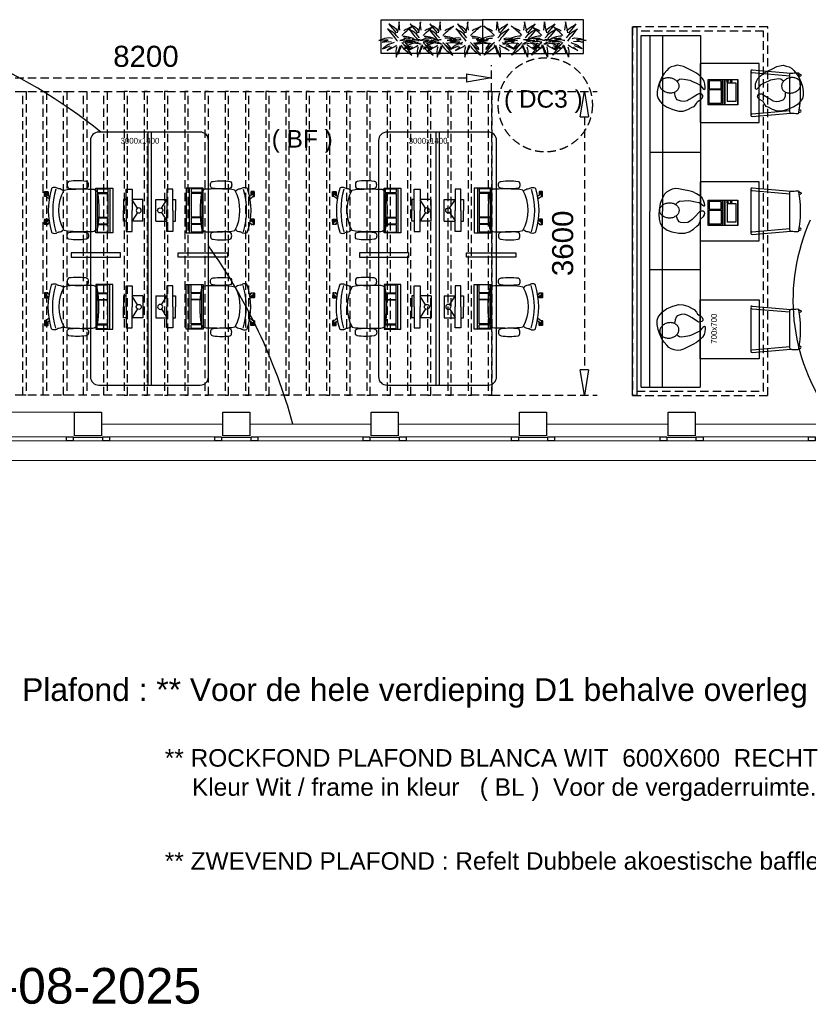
# Model space of a CAD drawing. Header units: millimetres. Extents: x 274611 to 749520, y 175257 to 298905.
# Tile 2 of 251: x 362105 to 371458, y 205779 to 217454. Entities that reach past the tile are written whole.
import ezdxf

# ---------------------------------------------------------------- set-up
doc = ezdxf.new("R2010")
doc.units = ezdxf.units.MM
doc.header["$LTSCALE"] = 400
doc.header["$PDMODE"] = 1
doc.header["$PDSIZE"] = 15
doc.linetypes.add('HIDDEN', pattern=[0.375, 0.25, -0.125])
for name, color, linetype in [('-gd', 2, 'Continuous'), ('-ve', 2, 'HIDDEN'), ('inlay', 6, 'Continuous'), ('inr', 4, 'Continuous'), ('plafond', 255, 'HIDDEN'), ('plant', 114, 'Continuous'), ('plat', 5, 'Continuous'), ('sona-s008_ip0', 7, 'Continuous'), ('symbol', 1, 'Continuous'), ('timmerwerk-ge', 150, 'Continuous'), ('timmerwerk-ve', 8, 'HIDDEN')]:
    doc.layers.add(name, color=color, linetype=linetype)
for name, color, linetype, lineweight in [('Buitenkozijnen', 140, 'Continuous', 15), ('mat-baksteen', 5, 'Continuous', 25), ('mat-beton (ihwg)', 5, 'Continuous', 25), ('None', 7, 'Continuous', 9)]:
    doc.layers.add(name, color=color, linetype=linetype, lineweight=lineweight)
doc.styles.add('Arial', font='arial.ttf', dxfattribs={"height": 211.666667})
doc.styles.add('s100', font='stylu.ttf', dxfattribs={"height": 100})
doc.styles.get("Standard").update_dxf_attribs({"font": 'arial.ttf'})
doc.dimstyles.new('CAL-N1-100-25', dxfattribs={"dimscale": 100, "dimtxt": 2.5, "dimasz": 3, "dimexe": 1.5, "dimexo": 0, "dimgap": 0.3, "dimtad": 0, "dimdec": 4, "dimrnd": 1, "dimdsep": 46, "dimtxsty": 'Standard', "dimblk": 'CLOSED', "dimcen": 0, "dimdle": 1.25, "dimclrt": 256, "dimadec": 0, "dimazin": 0, "dimtfac": 0.9, "dimtdec": 4, "dimtix": 1, "dimtmove": 0, "dimatfit": 3, "dimldrblk": 'CLOSED', "dimfxl": 1, "dimtvp": 1, "dimtolj": 1, "dimtzin": 0, "dimarcsym": 0})

# ---------------------------------------------------------------- blocks, each defined once
blk = doc.blocks.new('P01')
at = {"layer": 'plafond'}
for points in [[(0, 0), (0, 3600), (40, 3600), (40, 0)], [(0, 3600), (8200, 3600), (8200, 0), (0, 0)], [(0, 3600), (8200, 3600), (8200, 0), (0, 0)], [(240, 0), (240, 3600), (280, 3600), (280, 0)], [(480, 0), (480, 3600), (520, 3600), (520, 0)], [(720, 0), (720, 3600), (760, 3600), (760, 0)], [(960, 0), (960, 3600), (1000, 3600), (1000, 0)], [(1200, 0), (1200, 3600), (1240, 3600), (1240, 0)], [(1440, 0), (1440, 3600), (1480, 3600), (1480, 0)], [(1680, 0), (1680, 3600), (1720, 3600), (1720, 0)], [(1920, 0), (1920, 3600), (1960, 3600), (1960, 0)], [(2160, 0), (2160, 3600), (2200, 3600), (2200, 0)], [(2400, 0), (2400, 3600), (2440, 3600), (2440, 0)], [(2640, 0), (2640, 3600), (2680, 3600), (2680, 0)], [(2880, 0), (2880, 3600), (2920, 3600), (2920, 0)], [(3120, 0), (3120, 3600), (3160, 3600), (3160, 0)], [(3360, 0), (3360, 3600), (3400, 3600), (3400, 0)], [(3600, 0), (3600, 3600), (3640, 3600), (3640, 0)], [(3880, 0), (3880, 3600), (3840, 3600), (3840, 0)], [(4120, 0), (4120, 3600), (4080, 3600), (4080, 0)], [(4360, 0), (4360, 3600), (4320, 3600), (4320, 0)], [(4600, 0), (4600, 3600), (4560, 3600), (4560, 0)], [(4840, 0), (4840, 3600), (4800, 3600), (4800, 0)], [(5080, 0), (5080, 3600), (5040, 3600), (5040, 0)], [(5320, 0), (5320, 3600), (5280, 3600), (5280, 0)], [(5560, 0), (5560, 3600), (5520, 3600), (5520, 0)], [(5800, 0), (5800, 3600), (5760, 3600), (5760, 0)], [(6040, 0), (6040, 3600), (6000, 3600), (6000, 0)], [(6280, 0), (6280, 3600), (6240, 3600), (6240, 0)], [(6520, 0), (6520, 3600), (6480, 3600), (6480, 0)], [(6760, 0), (6760, 3600), (6720, 3600), (6720, 0)], [(7000, 0), (7000, 3600), (6960, 3600), (6960, 0)], [(7240, 0), (7240, 3600), (7200, 3600), (7200, 0)], [(7480, 0), (7480, 3600), (7440, 3600), (7440, 0)], [(7720, 0), (7720, 3600), (7680, 3600), (7680, 0)], [(7960, 0), (7960, 3600), (7920, 3600), (7920, 0)], [(8200, 0), (8200, 3600), (8160, 3600), (8160, 0)]]:
    blk.add_lwpolyline(points, close=True, dxfattribs=at)
blk = doc.blocks.new('Gevelpui best 1410 (2D)')
at = {"layer": 'Buitenkozijnen', "lineweight": 15}
for p, q in [((-260, 0), (-260, -1410)), ((-260, 0), (-210, 0)), ((-210, 0), (-210, -1410)), ((-260, -1410), (-210, -1410))]:
    blk.add_line(p, q, dxfattribs=at)
at = {"layer": 'Buitenkozijnen', "color": 92, "lineweight": 25}
for points in [[(-260, 0), (-210, 0), (-210, -80), (-260, -80)], [(-260, -1330), (-210, -1330), (-210, -1410), (-260, -1410)]]:
    blk.add_lwpolyline(points, close=True, dxfattribs=at)
at = {"layer": 'None', "color": 43, "linetype": 'Continuous', "lineweight": 9}
blk.add_line((-410, 15), (-410, -1425), dxfattribs=at)
blk = doc.blocks.new('Kolom 280x320')
at = {"layer": 'mat-beton (ihwg)', "lineweight": 25}
blk.add_lwpolyline([(-300, 160), (-20, 160), (-20, -160), (-300, -160)], close=True, dxfattribs=at)
at = {"layer": 'None', "color": 92, "linetype": 'Continuous', "lineweight": 5}
blk.add_point((0, 0), dxfattribs=at)
blk = doc.blocks.new('Gevelpui best 1410 beton (2D)')
at = {"layer": 'Buitenkozijnen', "lineweight": 15}
for p, q in [((-260, 0), (-260, -1410)), ((-260, 0), (-210, 0)), ((-210, 0), (-210, -1410)), ((-260, -1410), (-210, -1410))]:
    blk.add_line(p, q, dxfattribs=at)
at = {"layer": 'Buitenkozijnen', "color": 92, "lineweight": 25}
for points in [[(-260, 0), (-210, 0), (-210, -80), (-260, -80)], [(-260, -1330), (-210, -1330), (-210, -1410), (-260, -1410)]]:
    blk.add_lwpolyline(points, close=True, dxfattribs=at)
at = {"layer": 'None', "color": 43, "linetype": 'Continuous', "lineweight": 9}
blk.add_line((-550, 15), (-550, -1425), dxfattribs=at)
blk = doc.blocks.new('symb-LPTP_b2')
for p, q in [((150, 0), (-150, 0)), ((-150, 0), (-150, -155)), ((150, -155), (150, 0)), ((150, -5), (-150, -5)), ((-110, -25), (-110, -129)), ((110, -25), (-110, -25)), ((110, -129), (110, -25)), ((150, -155), (-150, -155)), ((150, -160), (-150, -160)), ((-150, -160), (-150, -355)), ((110, -129), (-110, -129)), ((150, -355), (150, -160)), ((-150, -355), (150, -355))]:
    blk.add_line(p, q)
for points in [[(126, -70), (134, -70), (134, -92), (126, -92)], [(128, -72), (132, -72), (132, -90), (128, -90)], [(-135, -175), (135, -175), (135, -189), (-135, -189)], [(32, -199), (-135, -199), (-135, -340), (32, -340)], [(42, -199), (135, -199), (135, -340), (42, -340)]]:
    blk.add_lwpolyline(points, close=True)
for points in [[(-130, -158, 10, 10, 0), (-111, -158, 10, 10, 0)], [(130, -158, 10, 10, 0), (111, -158, 10, 10, 0)]]:
    blk.add_lwpolyline(points, format="xyseb")
for radius in [12.6, 7.57]:
    blk.add_circle((130, -124), radius)
blk = doc.blocks.new('DOLC-2890_B2')
for p, q in [((260, 0), (-260, 0)), ((-276, -17), (-236, -477)), ((-244, -15), (-205, -463)), ((244, -15), (205, -463)), ((276, -17), (236, -477)), ((-224, -463), (224, -463))]:
    blk.add_line(p, q)
for points in [[(-224, -463), (-233, -468), (-236, -477), (-237, -480), (-238, -487), (-238, -499), (-239, -515), (-240, -535), (-241, -560), (-240, -563), (-236, -569), (-234, -570), (-231, -572), (-227, -572)], [(224, -463), (233, -468), (236, -477), (237, -480), (238, -487), (238, -499), (239, -515), (240, -535), (241, -560), (240, -563), (236, -569), (234, -570), (231, -572), (227, -572)], [(-227, -572), (-201, -575), (-152, -582), (-76, -588), (0, -590), (76, -588), (152, -582), (201, -575), (227, -572)], [(-227, -572), (-226, -584), (-222, -592), (-221, -593), (-212, -596), (-204, -592), (-203, -591), (-200, -582), (-200, -582), (-200, -582), (-201, -575)], [(227, -572), (226, -584), (222, -592), (221, -593), (212, -596), (204, -592), (203, -591), (200, -582), (200, -582), (200, -582), (201, -575)]]:
    blk.add_lwpolyline(points)
for centre, start, end in [((-260, -16), 5.0001, 185.0001), ((260, -16), 354.9999, 174.9999)]:
    blk.add_arc(centre, 16, start, end)
blk = doc.blocks.new('symb-ps03_b2')
blk.add_lwpolyline([(82, -334), (93, -323), (110, -305), (120, -285), (121, -231), (122, -184), (116, -150), (104, -98), (91, -52), (69, -25), (58, -13), (50, -1), (49, 8), (59, 13), (76, 9), (115, -1), (145, -17), (172, -41), (196, -78), (221, -122), (236, -169), (250, -232), (266, -290), (270, -325), (267, -365), (252, -399), (235, -433), (213, -457), (181, -475), (141, -499), (103, -517), (27, -533), (-23, -539), (-83, -538), (-130, -528), (-165, -511), (-192, -479), (-218, -448), (-241, -394), (-258, -313), (-262, -242), (-251, -189), (-222, -138), (-185, -93), (-170, -72), (-134, -54), (-107, -46), (-75, -10), (-57, 2), (-38, 7), (-23, 1), (-12, -13), (-11, -28), (-13, -49), (-23, -61), (-75, -115), (-104, -145), (-121, -166), (-138, -200), (-142, -234), (-135, -284), (-123, -302), (-94, -319), (-69, -327), (-52, -333)])
blk.add_lwpolyline([(-75, -413, 0.078796), (-66, -458, 0.088041), (-46, -494, 0.105312), (-14, -518, 0.121926), (19, -526, 0.121926), (52, -517, 0.105312), (82, -490, 0.088041), (100, -454, 0.078796), (106, -408, 0.078796), (98, -363, 0.088041), (77, -328, 0.105312), (46, -303, 0.121926), (13, -296, 0.121926), (-21, -305, 0.105312), (-50, -331, 0.088041), (-69, -368, 0.078796)], format="xyb", close=True)
blk = doc.blocks.new('bank 01')
at = {"layer": 'inr'}
for p, q in [((0, 700), (0, 0)), ((0, 700), (4170, 697)), ((4170, 597), (0, 600)), ((1390, -1), (1391, 599)), ((2781, -1), (2780, 599)), ((4170, 697), (4170, -3)), ((4170, 447), (0, 450)), ((4170, -3), (0, 0))]:
    blk.add_line(p, q, dxfattribs=at)
for points in [[(1035, -1), (1035, -701), (335, -701), (335, -1)], [(1735, -1), (1735, -701), (2435, -701), (2435, -1)], [(3135, -1), (3135, -701), (3835, -701), (3835, -1)]]:
    blk.add_lwpolyline(points, close=True, dxfattribs=at)
at = {"layer": 'inr', "xscale": -1, "rotation": 180}
for p in [(2066, -449), (3496, -449)]:
    blk.add_blockref('symb-LPTP_b2', p, dxfattribs=at)
at = {"layer": 'inr'}
for p in [(685, -601), (2085, -601), (3485, -601)]:
    blk.add_blockref('DOLC-2890_B2', p, dxfattribs=at)
at = {"layer": 'symbol', "linetype": 'Continuous', "lineweight": 0}
for p, rotation in [((768, -35), 191.3801484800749), ((3481, -680), 11.38014848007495)]:
    blk.add_blockref('symb-ps03_b2', p, dxfattribs=dict(at, rotation=rotation))
at = {"layer": 'symbol', "linetype": 'Continuous', "lineweight": 0, "xscale": -1}
for p, rotation in [((2099, -47), 182.8754763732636), ((3481, -35), 168.6198515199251)]:
    blk.add_blockref('symb-ps03_b2', p, dxfattribs=dict(at, rotation=rotation))
at = {"layer": 'plat', "style": 's100'}
blk.add_text('700x700', height=69.6, dxfattribs=at).set_placement((513, -199))
blk = doc.blocks.new('SONA-S008_B2')
at = {"layer": '-gd'}
blk.add_open_spline([(-253, -510), (-88, -560), (88, -560), (253, -510)], degree=3, dxfattribs=at)
for points in [[(-207, -16), (-79, 5), (80, 5), (207, -16)], [(-253, -272), (-257, -207), (-252, -139), (-253, -74)], [(-253, -74), (-253, -52), (-233, -20), (-207, -16)], [(207, -16), (233, -20), (253, -52), (253, -74)], [(253, -74), (252, -139), (257, -207), (253, -272)], [(-343, -154), (-353, -221), (-352, -288), (-343, -355)], [(-325, -126), (-337, -132), (-340, -141), (-343, -154)], [(-278, -126), (-288, -121), (-315, -121), (-325, -126)], [(-261, -154), (-263, -141), (-266, -132), (-278, -126)], [(-261, -355), (-252, -288), (-250, -221), (-261, -154)], [(261, -355), (252, -288), (250, -221), (261, -154)], [(261, -154), (263, -141), (266, -132), (278, -126)], [(278, -126), (288, -121), (315, -121), (325, -126)], [(325, -126), (337, -132), (340, -141), (343, -154)], [(343, -154), (353, -221), (352, -288), (343, -355)], [(-251, -332), (-253, -332), (-255, -331), (-258, -330)], [(-255, -304), (-254, -304), (-253, -305), (-252, -305)], [(-239, -412), (-253, -366), (-250, -319), (-253, -272)], [(253, -272), (250, -319), (253, -366), (239, -412)], [(257, -323), (255, -324), (253, -324), (251, -325)], [(252, -298), (253, -297), (254, -297), (255, -297)], [(-343, -355), (-341, -363), (-334, -370), (-326, -372)], [(-326, -372), (-310, -376), (-293, -376), (-277, -372)], [(-277, -372), (-270, -370), (-262, -363), (-261, -355)], [(-227, -418), (-247, -437), (-256, -455), (-256, -474)], [(239, -412), (95, -494), (-95, -494), (-239, -412)], [(256, -474), (256, -455), (247, -437), (227, -418)], [(277, -372), (270, -370), (262, -363), (261, -355)], [(326, -372), (310, -376), (293, -376), (277, -372)], [(343, -355), (341, -363), (334, -370), (326, -372)], [(-272, -515), (-274, -534), (-274, -556), (-259, -560)], [(-256, -474), (-255, -489), (-270, -500), (-272, -515)], [(-259, -560), (-77, -614), (79, -614), (259, -560)], [(272, -515), (270, -500), (255, -489), (256, -474)], [(259, -560), (274, -556), (274, -534), (272, -515)], [(-222, -607), (-222, -605), (-221, -603), (-219, -603)], [(-222, -615), (-222, -615), (-222, -607), (-222, -607)], [(-219, -615), (-219, -615), (-222, -615), (-222, -615)], [(-222, -630), (-222, -630), (-222, -618), (-222, -618)], [(-222, -618), (-222, -618), (-199, -618), (-199, -618)], [(-199, -630), (-199, -630), (-222, -630), (-222, -630)], [(-222, -641), (-222, -641), (-222, -633), (-222, -633)], [(-222, -633), (-222, -633), (-219, -633), (-219, -633)], [(-219, -645), (-221, -645), (-222, -643), (-222, -641)], [(-219, -603), (-219, -603), (-192, -603), (-177, -603)], [(-199, -615), (-199, -615), (-219, -615), (-219, -615)], [(-219, -633), (-219, -633), (-199, -633), (-199, -633)], [(-167, -645), (-167, -645), (-219, -645), (-219, -645)], [(-199, -618), (-199, -618), (-199, -615), (-199, -615)], [(-199, -615), (-199, -615), (-187, -615), (-187, -615)], [(-199, -618), (-199, -618), (-189, -618), (-187, -618)], [(-199, -633), (-199, -633), (-199, -630), (-199, -630)], [(-199, -630), (-199, -630), (-187, -630), (-187, -630)], [(-199, -633), (-199, -633), (-187, -633), (-187, -633)], [(-183, -633), (-188, -629), (-190, -621), (-186, -615)], [(-185, -615), (-186, -615), (-187, -615), (-187, -615)], [(-187, -615), (-187, -615), (-187, -616), (-187, -617)], [(-186, -630), (-186, -630), (-187, -630), (-187, -630)], [(-187, -630), (-187, -630), (-187, -633), (-187, -633)], [(-187, -633), (-187, -633), (-185, -633), (-183, -633)], [(-186, -615), (-186, -615), (-176, -603), (-163, -584)], [(-165, -630), (-169, -636), (-177, -638), (-183, -633)], [(-183, -633), (-183, -633), (-183, -633), (-183, -633)], [(-167, -633), (-167, -633), (-166, -633), (-166, -633)], [(-163, -641), (-163, -643), (-165, -645), (-167, -645)], [(-166, -633), (-166, -633), (-163, -633), (-163, -633)], [(-135, -589), (-152, -614), (-165, -630), (-165, -630)], [(-163, -630), (-163, -630), (-163, -630), (-164, -630)], [(-163, -628), (-163, -629), (-163, -630), (-163, -630)], [(-163, -633), (-163, -633), (-163, -641), (-163, -641)], [(106, -607), (106, -605), (108, -603), (110, -603)], [(106, -615), (106, -615), (106, -607), (106, -607)], [(110, -615), (110, -615), (106, -615), (106, -615)], [(106, -630), (106, -630), (106, -618), (106, -618)], [(106, -618), (106, -618), (130, -618), (130, -618)], [(130, -630), (130, -630), (106, -630), (106, -630)], [(106, -641), (106, -641), (106, -633), (106, -633)], [(106, -633), (106, -633), (110, -633), (110, -633)], [(110, -645), (108, -645), (106, -643), (106, -641)], [(110, -603), (110, -603), (116, -603), (123, -603)], [(130, -615), (130, -615), (110, -615), (110, -615)], [(110, -633), (110, -633), (130, -633), (130, -633)], [(162, -644), (162, -644), (110, -645), (110, -645)], [(143, -630), (143, -630), (132, -615), (115, -592)], [(130, -618), (130, -618), (130, -615), (130, -615)], [(130, -615), (130, -615), (131, -615), (132, -615)], [(130, -618), (130, -618), (132, -618), (134, -618)], [(130, -633), (130, -633), (130, -630), (130, -630)], [(130, -630), (130, -630), (142, -630), (142, -630)], [(130, -633), (130, -633), (142, -633), (142, -633)], [(143, -630), (142, -630), (142, -630), (142, -630)], [(142, -630), (142, -630), (142, -633), (142, -633)], [(142, -633), (142, -633), (143, -633), (145, -633)], [(161, -633), (155, -637), (147, -636), (143, -630)], [(144, -587), (156, -604), (164, -615), (164, -615)], [(155, -603), (159, -603), (162, -603), (162, -603)], [(164, -615), (168, -621), (167, -629), (161, -633)], [(161, -633), (161, -633), (161, -633), (161, -633)], [(162, -603), (164, -603), (166, -605), (166, -607)], [(162, -633), (162, -633), (162, -633), (162, -633)], [(162, -633), (162, -633), (166, -633), (166, -633)], [(166, -641), (166, -643), (164, -644), (162, -644)], [(166, -615), (166, -615), (165, -615), (164, -615)], [(166, -630), (166, -630), (165, -630), (164, -630)], [(165, -618), (166, -618), (166, -618), (166, -618)], [(166, -607), (166, -607), (166, -615), (166, -615)], [(166, -618), (166, -618), (166, -619), (166, -620)], [(166, -626), (166, -628), (166, -630), (166, -630)], [(166, -633), (166, -633), (166, -641), (166, -641)]]:
    blk.add_open_spline(points, degree=3)
at = {"layer": 'sona-s008_ip0'}
blk.add_point((0, 0), dxfattribs=at)
blk = doc.blocks.new('SYMB-CMP4_B2')
for p, q in [((-130, 558), (130, 558)), ((-130, 558), (-130, 428)), ((-25, 492), (-125, 428)), ((25, 492), (125, 428)), ((130, 558), (130, 428)), ((-250, 358), (-250, 428)), ((-250, 428), (0, 428)), ((0, 358), (-250, 358)), ((-130, 358), (-130, 328)), ((250, 428), (0, 428)), ((0, 358), (250, 358)), ((130, 358), (130, 328)), ((250, 358), (250, 428)), ((-130, 328), (0, 328)), ((130, 328), (0, 328)), ((265, 200), (-265, 200)), ((-265, 200), (-265, 0)), ((265, 163), (-265, 163)), ((-167, 142), (-260, 142)), ((-260, 13), (-260, 142)), ((-167, 13), (-167, 142)), ((-88, 142), (-159, 142)), ((-159, 13), (-159, 142)), ((-88, 13), (-88, 142)), ((200, 142), (-82, 142)), ((-82, 13), (-82, 142)), ((200, 13), (200, 142)), ((255, 142), (212, 142)), ((212, 13), (212, 142)), ((255, 13), (255, 142)), ((265, 0), (265, 200)), ((-265, 0), (265, 0)), ((-167, 13), (-260, 13)), ((-88, 13), (-159, 13)), ((200, 13), (-82, 13)), ((255, 13), (212, 13))]:
    blk.add_line(p, q)
blk.add_circle((0, 508), 30)
blk = doc.blocks.new('BOOOM')
at = {"layer": 'plant', "extrusion": (5.43852e-32, 4.44089e-16, -1)}
for p, q in [((-137, 110), (-154, 124)), ((-154, 124), (-138, 104)), ((-137, 110), (-154, 124)), ((-154, 124), (-138, 104)), ((-120, 167), (-138, 181)), ((-138, 181), (-122, 161)), ((-120, 167), (-138, 181)), ((-138, 181), (-122, 161)), ((-122, 161), (-67, 94)), ((-122, 161), (-67, 94)), ((-94, 153), (-120, 167)), ((-94, 153), (-120, 167)), ((-73, 141), (-94, 153)), ((-45, 117), (-73, 141)), ((-45, 117), (-73, 141)), ((-30, 97), (-45, 117)), ((-30, 97), (-45, 117)), ((-25, 144), (-32, 109)), ((-25, 144), (-32, 109)), ((-18, 176), (-25, 144)), ((-18, 176), (-25, 144)), ((-14, 207), (-18, 176)), ((-14, 207), (-18, 176)), ((-16, 187), (-14, 207)), ((-16, 187), (-14, 207)), ((-13, 164), (-16, 187)), ((-13, 164), (-16, 187)), ((-11, 138), (-13, 164)), ((-11, 138), (-13, 164)), ((-7, 106), (-11, 138)), ((-7, 106), (-11, 138)), ((94, 128), (63, 114)), ((94, 128), (63, 114)), ((93, 115), (110, 129)), ((93, 115), (110, 129)), ((117, 140), (94, 128)), ((117, 140), (94, 128)), ((110, 129), (122, 139)), ((110, 129), (122, 139)), ((144, 155), (117, 140)), ((144, 155), (117, 140)), ((122, 139), (144, 155)), ((122, 139), (144, 155)), ((-190, 7), (-215, -1)), ((-190, 7), (-215, -1)), ((-161, 14), (-190, 7)), ((-161, 14), (-190, 7)), ((-126, 16), (-161, 14)), ((-126, 16), (-161, 14)), ((-138, 104), (-84, 37)), ((-138, 104), (-84, 37)), ((-110, 96), (-137, 110)), ((-110, 96), (-137, 110)), ((-95, 8), (-126, 16)), ((-95, 8), (-126, 16)), ((-90, 84), (-110, 96)), ((-90, 84), (-110, 96)), ((-61, 60), (-90, 84)), ((-61, 60), (-90, 84)), ((-84, 37), (-65, 15)), ((-84, 37), (-65, 15)), ((-67, 94), (-49, 72)), ((-67, 94), (-49, 72)), ((-65, 15), (-47, -9)), ((-65, 15), (-47, -9)), ((-46, 40), (-61, 60)), ((-46, 40), (-61, 60)), ((-24, 17), (-46, 40)), ((-24, 17), (-46, 40)), ((-32, 109), (-39, 78)), ((-32, 109), (-39, 78)), ((17, 43), (32, 60)), ((17, 43), (32, 60)), ((29, 38), (54, 36)), ((29, 38), (54, 36)), ((32, 60), (56, 83)), ((32, 60), (56, 83)), ((63, 114), (39, 101)), ((63, 114), (39, 101)), ((75, 11), (39, 13)), ((75, 11), (39, 13)), ((54, 36), (96, 30)), ((54, 36), (96, 30)), ((56, 83), (76, 99)), ((56, 83), (76, 99)), ((115, 5), (75, 11)), ((115, 5), (75, 11)), ((76, 99), (93, 115)), ((76, 99), (93, 115)), ((96, 30), (123, 20)), ((96, 30), (123, 20)), ((123, 20), (143, 12)), ((123, 20), (143, 12)), ((140, 4), (165, 2)), ((140, 4), (165, 2)), ((143, 12), (160, 1)), ((143, 12), (160, 1)), ((165, 2), (186, -5)), ((-257, -16), (-224, -9)), ((-240, -10), (-257, -16)), ((-240, -10), (-257, -16)), ((-215, -1), (-240, -10)), ((-215, -1), (-240, -10)), ((-224, -9), (-185, -7)), ((-224, -9), (-185, -7)), ((-218, -36), (-186, -29)), ((-218, -36), (-186, -29)), ((-201, -30), (-218, -36)), ((-201, -30), (-218, -36)), ((-196, -99), (-211, -112)), ((-196, -99), (-211, -112)), ((-211, -112), (-187, -105)), ((-211, -112), (-187, -105)), ((-177, -21), (-201, -30)), ((-177, -21), (-201, -30)), ((-182, -88), (-196, -99)), ((-182, -88), (-196, -99)), ((-187, -105), (-152, -88)), ((-187, -105), (-152, -88)), ((-186, -29), (-147, -28)), ((-186, -29), (-147, -28)), ((-185, -7), (-146, -8)), ((-185, -7), (-146, -8)), ((-162, -76), (-182, -88)), ((-162, -76), (-182, -88)), ((-151, -13), (-177, -21)), ((-151, -13), (-177, -21)), ((-142, -64), (-162, -76)), ((-142, -64), (-162, -76)), ((-152, -88), (-121, -79)), ((-152, -88), (-121, -79)), ((-147, -28), (-107, -29)), ((-147, -28), (-107, -29)), ((-117, -55), (-142, -64)), ((-117, -55), (-142, -64)), ((-128, -108), (-137, -117)), ((-128, -108), (-137, -117)), ((-107, -92), (-128, -108)), ((-107, -92), (-128, -108)), ((-128, -117), (-98, -103)), ((-128, -117), (-98, -103)), ((-94, -46), (-117, -55)), ((-94, -46), (-117, -55)), ((-98, -103), (-67, -86)), ((-75, -39), (-94, -46)), ((-75, -39), (-94, -46)), ((-67, -86), (-45, -71)), ((-67, -86), (-45, -71)), ((-49, -116), (-53, -141)), ((-49, -116), (-53, -141)), ((-42, -90), (-49, -116)), ((-42, -90), (-49, -116)), ((-47, -9), (-36, -21)), ((-47, -9), (-36, -21)), ((-22, -136), (-11, -105)), ((-22, -136), (-11, -105)), ((-11, -105), (0, -75)), ((-11, -105), (0, -75)), ((-8, -126), (5, -99)), ((5, -99), (16, -68)), ((17, -40), (42, -64)), ((17, -40), (42, -64)), ((17, -86), (37, -111)), ((17, -86), (37, -111)), ((37, -111), (62, -135)), ((37, -111), (62, -135)), ((42, -64), (66, -81)), ((42, -64), (66, -81)), ((60, -85), (42, -65)), ((60, -85), (42, -65)), ((82, -45), (54, -51)), ((82, -45), (54, -51)), ((82, -115), (60, -85)), ((82, -115), (60, -85)), ((87, -74), (62, -44)), ((87, -74), (62, -44)), ((66, -81), (91, -100)), ((66, -81), (91, -100)), ((108, -42), (82, -45)), ((108, -42), (82, -45)), ((106, -145), (82, -115)), ((106, -145), (82, -115)), ((111, -102), (87, -74)), ((111, -102), (87, -74)), ((91, -100), (116, -120)), ((91, -100), (116, -120)), ((99, -17), (124, -19)), ((99, -17), (124, -19)), ((144, -43), (108, -42)), ((144, -43), (108, -42)), ((116, -120), (111, -102)), ((116, -120), (111, -102)), ((129, -13), (113, -11)), ((129, -13), (113, -11)), ((124, -19), (165, -25)), ((124, -19), (165, -25)), ((153, -11), (129, -13)), ((153, -11), (129, -13)), ((184, -49), (144, -43)), ((184, -49), (144, -43)), ((180, -9), (153, -11)), ((180, -9), (153, -11)), ((165, -25), (193, -35)), ((165, -25), (193, -35)), ((211, -7), (180, -9)), ((211, -7), (180, -9)), ((219, -53), (184, -49)), ((219, -53), (184, -49)), ((186, -5), (209, -5)), ((186, -5), (209, -5)), ((193, -35), (212, -43)), ((193, -35), (212, -43)), ((209, -5), (233, -3)), ((209, -5), (233, -3)), ((233, -3), (211, -7)), ((233, -3), (211, -7)), ((212, -43), (230, -53)), ((212, -43), (230, -53)), ((245, -58), (219, -53)), ((245, -58), (219, -53)), ((230, -53), (245, -58)), ((230, -53), (245, -58)), ((-137, -117), (-158, -135)), ((-158, -135), (-128, -117)), ((-137, -117), (-158, -135)), ((-158, -135), (-128, -117)), ((-53, -141), (-52, -171)), ((-53, -141), (-52, -171)), ((-52, -171), (-50, -193)), ((-52, -171), (-50, -193)), ((-50, -193), (-50, -214)), ((-50, -193), (-50, -214)), ((-50, -214), (-44, -196)), ((-50, -214), (-44, -196)), ((-44, -196), (-35, -162)), ((-44, -196), (-35, -162)), ((-35, -162), (-22, -136)), ((-35, -162), (-22, -136)), ((-25, -134), (-22, -157)), ((-22, -157), (-22, -177)), ((-22, -177), (-16, -159)), ((-16, -159), (-8, -126)), ((62, -135), (86, -152)), ((62, -135), (86, -152)), ((86, -152), (111, -170)), ((86, -152), (111, -170)), ((131, -172), (106, -145)), ((131, -172), (106, -145)), ((111, -170), (136, -190)), ((111, -170), (136, -190)), ((136, -190), (131, -172)), ((136, -190), (131, -172))]:
    blk.add_line(p, q, dxfattribs=at)
blk = doc.blocks.new('_CLOSED')
at = {"color": 0, "linetype": 'ByBlock'}
for p, q in [((-1, 0.167), (0, 0)), ((-1, 0.167), (-1, -0.167)), ((0, 0), (-1, -0.167))]:
    blk.add_line(p, q, dxfattribs=at)
blk = doc.blocks.new('*D2841')
at = {"layer": '-ve', "color": 0, "lineweight": -2, "transparency": 16777216}
for p, q in [((359502, 216602), (359502, 216913)), ((367702, 216602), (367702, 216913)), ((359802, 216763), (367402, 216763))]:
    blk.add_line(p, q, dxfattribs=at)
at = {"layer": 'Defpoints', "color": 0, "transparency": 16777216}
for p in [(367702, 216763), (359502, 216602), (367702, 216602)]:
    blk.add_point(p, dxfattribs=at)
at = {"layer": '-ve', "color": 0, "lineweight": -2, "transparency": 16777216, "xscale": 300, "yscale": 300, "zscale": 300, "rotation": 180}
blk.add_blockref('_CLOSED', (359502, 216763), dxfattribs=at)
at = {"layer": '-ve', "color": 0, "lineweight": -2, "transparency": 16777216, "xscale": 300, "yscale": 300, "zscale": 300}
blk.add_blockref('_CLOSED', (367702, 216763), dxfattribs=at)
at = {"layer": '-ve', "transparency": 16777216, "insert": (363602, 217018), "char_height": 250, "attachment_point": 5}
blk.add_mtext('\\A1;8200', dxfattribs=at)
blk = doc.blocks.new('*D2842')
at = {"layer": '-ve', "color": 0, "lineweight": -2, "transparency": 16777216}
for p, q in [((367702, 216602), (368952, 216602)), ((368802, 216302), (368802, 213302)), ((367702, 213002), (368952, 213002))]:
    blk.add_line(p, q, dxfattribs=at)
at = {"layer": 'Defpoints', "color": 0, "transparency": 16777216}
for p in [(367702, 216602), (367702, 213002), (368802, 213002)]:
    blk.add_point(p, dxfattribs=at)
at = {"layer": '-ve', "color": 0, "lineweight": -2, "transparency": 16777216, "xscale": 300, "yscale": 300, "zscale": 300}
for p, rotation in [((368802, 216602), 90), ((368802, 213002), 270)]:
    blk.add_blockref('_CLOSED', p, dxfattribs=dict(at, rotation=rotation))
at = {"layer": '-ve', "transparency": 16777216, "insert": (368546, 214802), "char_height": 250, "attachment_point": 5, "rotation": 90}
blk.add_mtext('\\A1;3600', dxfattribs=at)

msp = doc.modelspace()

# ---------------------------------------------------------------- linework, layer by layer
at = {"layer": '-ve'}
msp.add_circle((368338.23375, 216443.88151), 558.50497, dxfattribs=at)
at = {"layer": 'Buitenkozijnen', "lineweight": 15}
for points in [[(363089.18474, 212458.32405), (363089.18474, 212498.36468), (362739.18474, 212498.36468), (362739.18474, 212458.32405)], [(364849.18474, 212458.32405), (364849.18474, 212498.36468), (364499.18474, 212498.36468), (364499.18474, 212458.32405)], [(366609.18474, 212458.32405), (366609.18474, 212498.36468), (366259.18474, 212498.36468), (366259.18474, 212458.32405)], [(368369.18474, 212458.32405), (368369.18474, 212498.36468), (368019.18474, 212498.36468), (368019.18474, 212458.32405)], [(370129.18474, 212458.32405), (370129.18474, 212498.36468), (369779.18474, 212498.36468), (369779.18474, 212458.32405)]]:
    msp.add_lwpolyline(points, close=True, dxfattribs=at)
at = {"layer": 'Buitenkozijnen', "color": 43, "linetype": 'Continuous', "lineweight": 9, "flags": 128}
msp.add_lwpolyline([(379674.18474, 212458.32405), (379674.18474, 212228.32405), (357809.18474, 212228.32405), (357809.18474, 212248.36468)], dxfattribs=at)
at = {"layer": 'inlay'}
for centre, radius, start, end in [((358883.332, 210889.49942), 6699.27543, 51.341832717, 66.94845458), ((373567.51446, 214128.47235), 2292.14211, 155.545307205, 216.396580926), ((358883.332, 210889.49942), 6699.27543, 15.309455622, 35.405123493)]:
    msp.add_arc(centre, radius, start, end, dxfattribs=at)
at = {"layer": 'timmerwerk-ge'}
for p, q in [((363623.75057, 216120.87451), (363623.75057, 213120.87451)), ((363663.75057, 216120.87451), (363663.75057, 213120.87451)), ((367040.95185, 216120.87451), (367040.95185, 213120.87451)), ((367080.95185, 216120.87451), (367080.95185, 213120.87451))]:
    msp.add_line(p, q, dxfattribs=at)
for points in [[(367592.48024, 217053.85757), (366392.48024, 217053.85757), (366392.48024, 217453.85757), (367592.48024, 217453.85757)], [(367592.48024, 217053.85757), (368792.48024, 217053.85757), (368792.48024, 217453.85757), (367592.48024, 217453.85757)], [(369374.18474, 217368.36468), (369424.18474, 217368.36468), (369424.18474, 212998.36468), (369374.18474, 212998.36468)], [(363301.53841, 214688.16861), (362716.89659, 214688.16861), (362716.89659, 214639.75977), (363301.53841, 214639.75977)], [(363985.96273, 214688.16861), (364570.60454, 214688.16861), (364570.60454, 214639.75977), (363985.96273, 214639.75977)], [(366718.73969, 214688.16861), (366134.09788, 214688.16861), (366134.09788, 214639.75977), (366718.73969, 214639.75977)], [(367403.16402, 214688.16861), (367987.80583, 214688.16861), (367987.80583, 214639.75977), (367403.16402, 214639.75977)]]:
    msp.add_lwpolyline(points, close=True, dxfattribs=at)
for points in [[(363043.75057, 213120.87451), (364243.75057, 213120.87451, 0.4142135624), (364343.75057, 213220.87451), (364343.75057, 216020.87451, 0.4142135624), (364243.75057, 216120.87451), (363043.75057, 216120.87451, 0.4142135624), (362943.75057, 216020.87451), (362943.75057, 213220.87451, 0.4142135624)], [(366460.95185, 213120.87451), (367660.95185, 213120.87451, 0.4142135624), (367760.95185, 213220.87451), (367760.95185, 216020.87451, 0.4142135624), (367660.95185, 216120.87451), (366460.95185, 216120.87451, 0.4142135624), (366360.95185, 216020.87451), (366360.95185, 213220.87451, 0.4142135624)]]:
    msp.add_lwpolyline(points, format="xyb", close=True, dxfattribs=at)
at = {"layer": 'timmerwerk-ve'}
for points in [[(369374.18474, 212998.36468), (370976.84431, 212998.36468), (370976.84431, 217368.36468), (369374.18474, 217368.36468)], [(369424.18474, 213048.36468), (370926.84431, 213048.36468), (370926.84431, 217318.36468), (369424.18474, 217318.36468)]]:
    msp.add_lwpolyline(points, close=True, dxfattribs=at)

# ---------------------------------------------------------------- block references
at = {"layer": '-ve'}
msp.add_blockref('P01', (359502.36667, 213002.35143), dxfattribs=at)
at = {"layer": 'Buitenkozijnen', "color": 7, "rotation": 270}
for name, p in [('Gevelpui best 1410 beton (2D)', (362739.18474, 212248.36468)), ('Gevelpui best 1410 (2D)', (364499.18474, 212248.36468)), ('Gevelpui best 1410 (2D)', (366259.18474, 212248.36468)), ('Gevelpui best 1410 (2D)', (368019.18474, 212248.36468)), ('Gevelpui best 1410 (2D)', (369779.18474, 212248.36468)), ('Gevelpui best 1410 (2D)', (371539.18474, 212248.36468))]:
    msp.add_blockref(name, p, dxfattribs=at)
at = {"layer": 'inlay', "rotation": 90}
msp.add_blockref('bank 01', (370174.1846, 213097.91823), dxfattribs=at)
at = {"layer": 'inr'}
for p, rotation in [((363043.75057, 215193.06066), 270), ((366460.95185, 215193.06066), 270), ((364243.75057, 214048.68835), 89.99999999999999), ((367660.95185, 214048.68835), 89.99999999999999)]:
    msp.add_blockref('SONA-S008_B2', p, dxfattribs=dict(at, rotation=rotation))
at = {"layer": 'inr', "xscale": -1}
for p, rotation in [((364243.75057, 215193.06066), 90), ((367660.95185, 215193.06066), 90), ((363043.75057, 214048.68835), 270), ((366460.95185, 214048.68835), 270)]:
    msp.add_blockref('SONA-S008_B2', p, dxfattribs=dict(at, rotation=rotation))
at = {"layer": 'mat-baksteen', "color": 7, "rotation": 90}
for p in [(362914.18474, 212818.36468), (364674.18474, 212818.36468), (366434.18474, 212818.36468), (368194.18474, 212818.36468), (369954.18474, 212818.36468)]:
    msp.add_blockref('Kolom 280x320', p, dxfattribs=at)
at = {"layer": 'plafond'}
for p in [(366620.55825, 217221.8885), (366871.92163, 217221.8885), (367106.5288, 217221.8885), (367433.30235, 217221.8885)]:
    msp.add_blockref('BOOOM', p, dxfattribs=at)
at = {"layer": 'plafond', "xscale": -1}
for p in [(367751.65813, 217221.8885), (368078.43168, 217221.8885), (368313.03885, 217221.8885), (368564.40223, 217221.8885)]:
    msp.add_blockref('BOOOM', p, dxfattribs=at)
at = {"layer": 'symbol', "xscale": -1}
for p, rotation in [((363008.77365, 215193.06066), 270), ((366425.97494, 215193.06066), 270), ((364278.72748, 214048.68835), 90), ((367695.92877, 214048.68835), 90)]:
    msp.add_blockref('SYMB-CMP4_B2', p, dxfattribs=dict(at, rotation=rotation))
at = {"layer": 'symbol'}
for p, rotation in [((364278.72748, 215193.06066), 90), ((367695.92877, 215193.06066), 90), ((363008.77365, 214048.68835), 270), ((366425.97494, 214048.68835), 270)]:
    msp.add_blockref('SYMB-CMP4_B2', p, dxfattribs=dict(at, rotation=rotation))

# ---------------------------------------------------------------- texts
at = {"layer": 'plat', "style": 's100'}
for p in [(363300.80369, 215983.03975), (366718.00498, 215983.03975)]:
    msp.add_text('3000x1400', height=69.590661, dxfattribs=at).set_placement(p)
at = {"layer": 'plat', "attachment_point": 1, "style": 'Arial'}
for s, insert, char_height in [('  ( DC3 )', (367687.19626, 216618.42916), 207.433333), ('  ( BF )', (364932.38345, 216145.27761), 207.433333), ('Plafond : ** Voor de hele verdieping D1 behalve overleg en berging Voorzien van ACOSORB.: Acospray DC3 Cool Grey ( DC3 )', (362133.22736, 209645.35419), 269.66333333), ('** ROCKFOND PLAFOND BLANCA WIT  600X600  RECHT \\P    Kleur Wit / frame in kleur   ( BL )  Voor de vergaderruimte.', (363825.56357, 208804.39182), 207.4333333), ('** ZWEVEND PLAFOND : Refelt Dubbele akoestische baffles Pet  Felt Slant kleur green  ( BF ) ', (363825.56357, 207582.4614), 207.4333333), ('AANGEPAST 21-08-2025 ', (357452.68206, 206209.6884), 423.3333333)]:
    msp.add_mtext(s, dxfattribs=dict(at, insert=insert, char_height=char_height))

# ---------------------------------------------------------------- dimensions: what is measured, and where the dimension line sits
at = {"layer": '-ve'}
for p1, p2, distance, picture, middle in [((359502.36667, 216602.35143), (367702.36667, 216602.35143), 160.81797, '*D2841', (363602.36667, 217018.4559)), ((367702.36667, 216602.35143), (367702.36667, 213002.35143), 1099.31151, '*D2842', (368546.22116, 214802.35143))]:
    dim = msp.add_aligned_dim(p1=p1, p2=p2, distance=distance, dimstyle='CAL-N1-100-25', dxfattribs=at)
    dim.commit()
    dim.dimension.update_dxf_attribs({"geometry": picture, "text_midpoint": middle})

doc.saveas('drawing.dxf')
